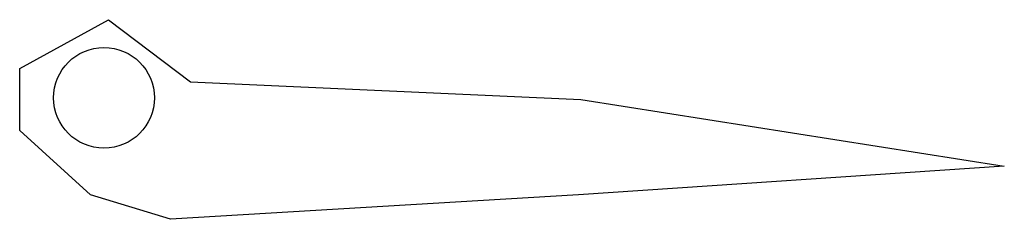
# Model space of a CAD drawing. Extents: x 2.59 to 8.8, y -1.73 to -0.47.
import ezdxf

# ---------------------------------------------------------------- set-up
doc = ezdxf.new("R2010")
doc.units = 0
doc.header["$MEASUREMENT"] = 0
doc.layers.add('VISIBLE', color=7, linetype='CONTINUOUS')

msp = doc.modelspace()

# ---------------------------------------------------------------- linework, layer by layer
at = {"layer": 'VISIBLE'}
for p, q in [((2.5913, -0.7755), (3.1505, -0.4679)), ((3.1505, -0.4679), (3.6678, -0.8594)), ((2.5913, -1.167), (2.5913, -0.7755)), ((3.6678, -0.8594), (6.1284, -0.9712)), ((6.1284, -0.9712), (8.7987, -1.3907)), ((3.0387, -1.5724), (2.5913, -1.167)), ((8.7987, -1.3907), (6.1144, -1.5724)), ((3.542, -1.7262), (3.0387, -1.5724)), ((6.1144, -1.5724), (3.542, -1.7262))]:
    msp.add_line(p, q, dxfattribs=at)
msp.add_circle((3.1228, -0.9604), 0.3175, dxfattribs=at)

doc.saveas('drawing.dxf')
